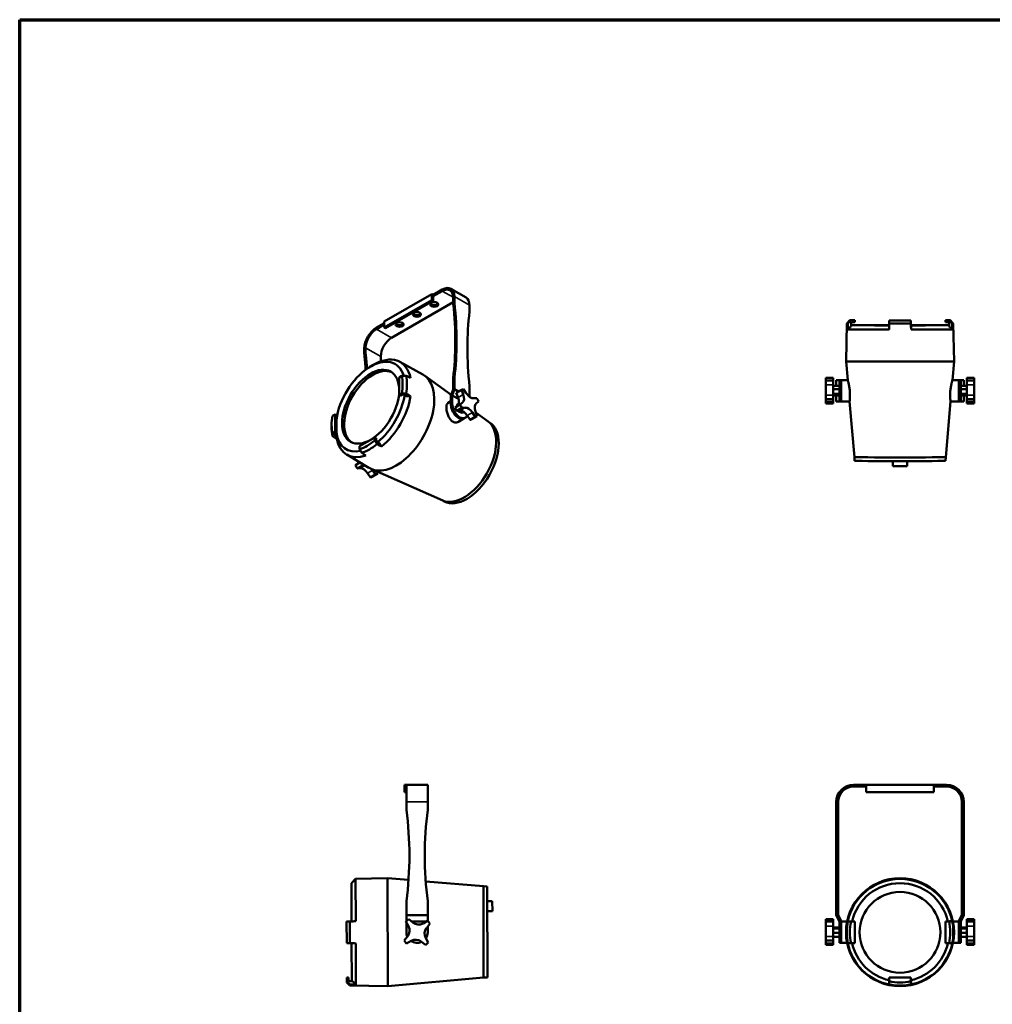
# Model space of a CAD drawing. Header units: millimetres. Extents: x 20 to 2980, y 20 to 2980.
# Tile 4 of 5: x 20 to 1608, y 1373 to 2980. Entities that reach past the tile are written whole.
import ezdxf

# ---------------------------------------------------------------- set-up
doc = ezdxf.new("R2010")
doc.units = ezdxf.units.MM
for name, color, linetype, lineweight in [('Border (ISO)', 7, 'Continuous', 70), ('Visible (ISO)', 7, 'Continuous', 50), ('Visible Narrow (ISO)', 7, 'Continuous', 35)]:
    doc.layers.add(name, color=color, linetype=linetype, lineweight=lineweight)

# ---------------------------------------------------------------- blocks, each defined once
blk = doc.blocks.new('Borders Chauvet')
at = {"layer": 'Border (ISO)'}
for p, q in [((20, 2980), (2980, 2980)), ((20, 20), (20, 2980))]:
    blk.add_line(p, q, dxfattribs=at)

msp = doc.modelspace()

# ---------------------------------------------------------------- linework, layer by layer
at = {"layer": 'Visible (ISO)'}
for p, q in [((709.8, 2539.5), (694.9, 2530.9)), ((723.8, 2540.9), (748.5, 2526.6)), ((615, 2487.2), (692.8, 2532.1)), ((694.9, 2530.9), (692.8, 2532.1)), ((692.8, 2532.1), (692.8, 2522.3)), ((709.8, 2537), (694.9, 2528.5)), ((694.9, 2530.9), (694.9, 2528.5)), ((694.9, 2528.5), (694.9, 2521.1)), ((727.5, 2517.6), (727.5, 2526.8)), ((729.6, 2518.8), (729.6, 2528)), ((692.8, 2522.3), (615, 2477.4)), ((617.2, 2476.2), (694.9, 2521.1)), ((727.5, 2518.7), (627.1, 2460.7)), ((694.9, 2521.1), (692.8, 2522.3)), ((754.3, 2504.5), (754.3, 2513.8)), ((615, 2484.8), (602.3, 2477.4)), ((615, 2482.3), (602.3, 2475)), ((615, 2487.2), (615, 2477.4)), ((615, 2477.4), (617.2, 2476.2)), ((1369.9, 2484.3), (1368.9, 2422.3)), ((1375, 2489.3), (1369.9, 2484.3)), ((1382.9, 2489.3), (1376.9, 2489.3)), ((1376.9, 2489.2), (1382.9, 2489.2)), ((1376.9, 2485.2), (1377.9, 2486.2)), ((1376.9, 2479.4), (1376.9, 2485.2)), ((1377.9, 2486.2), (1382.9, 2486.2)), ((1382.9, 2489.2), (1382.9, 2489.3)), ((1382.9, 2486.2), (1382.9, 2489.2)), ((1439.3, 2485), (1439.1, 2479.2)), ((1439.3, 2486), (1439.4, 2489)), ((1439.3, 2486), (1439.3, 2486)), ((1439.3, 2486), (1439.3, 2485)), ((1439.4, 2489), (1439.4, 2489)), ((1474.4, 2489), (1439.4, 2489)), ((1474.4, 2489), (1474.4, 2489)), ((1474.5, 2486), (1474.4, 2489)), ((1474.5, 2486), (1474.5, 2486)), ((1474.6, 2485), (1474.5, 2486)), ((1474.8, 2479.2), (1474.6, 2485)), ((1537, 2489.3), (1530.9, 2489.3)), ((1530.9, 2489.3), (1530.9, 2489.2)), ((1530.9, 2486.2), (1530.9, 2489.2)), ((1530.9, 2489.2), (1537, 2489.2)), ((1530.9, 2486.2), (1535.9, 2486.2)), ((1535.9, 2486.2), (1536.9, 2485.2)), ((1536.9, 2485.2), (1536.9, 2479.4)), ((1538.9, 2489.3), (1543.9, 2484.3)), ((1543.9, 2484.3), (1545, 2422.3)), ((582.5, 2443.1), (582.5, 2433.9)), ((584.6, 2435.1), (584.6, 2444.4)), ((609.4, 2422.4), (609.4, 2430.1)), ((591.2, 2413.1), (596, 2416)), ((640.5, 2421.5), (677.8, 2401.1)), ((1371.5, 2391.8), (1368.9, 2422.3)), ((1542.4, 2391.8), (1545, 2422.3)), ((643.7, 2398.6), (639.4, 2396.1)), ((639.4, 2396.1), (639.5, 2367.5)), ((724.4, 2367.6), (681, 2399.1)), ((729.6, 2395.8), (727.5, 2394.5)), ((729.6, 2377), (729.6, 2395.8)), ((1336, 2395.2), (1336, 2391.3)), ((1347.9, 2395.2), (1336, 2395.2)), ((1347.9, 2391.3), (1347.9, 2395.2)), ((1577.9, 2395.2), (1565.9, 2395.2)), ((1565.9, 2395.2), (1565.9, 2391.3)), ((1577.9, 2391.3), (1577.9, 2395.2)), ((727.5, 2376.3), (727.5, 2394.5)), ((754.3, 2364.3), (754.3, 2381.5)), ((1336, 2383.9), (1336, 2391.3)), ((1336, 2391.3), (1347.9, 2391.3)), ((1336, 2367.2), (1336, 2383.9)), ((1347.9, 2391.3), (1347.9, 2383.9)), ((1347.9, 2383.9), (1347.9, 2367.2)), ((1347.9, 2382.2), (1357.9, 2382.2)), ((1352.9, 2391.8), (1357.9, 2391.8)), ((1352.9, 2382.2), (1352.9, 2391.8)), ((1357.9, 2356.8), (1357.9, 2391.8)), ((1357.9, 2391.8), (1360.9, 2391.8)), ((1360.9, 2391.8), (1360.9, 2356.8)), ((1360.9, 2391.8), (1360.9, 2356.8)), ((1371.5, 2391.8), (1360.9, 2391.8)), ((1552.9, 2391.8), (1542.4, 2391.8)), ((1552.9, 2356.8), (1552.9, 2391.8)), ((1552.9, 2391.8), (1555.9, 2391.8)), ((1552.9, 2356.8), (1552.9, 2391.8)), ((1555.9, 2391.8), (1560.9, 2391.8)), ((1555.9, 2391.8), (1555.9, 2356.8)), ((1565.9, 2382.2), (1555.9, 2382.2)), ((1560.9, 2391.8), (1560.9, 2382.2)), ((1565.9, 2391.3), (1577.9, 2391.3)), ((1565.9, 2383.9), (1565.9, 2391.3)), ((1565.9, 2367.2), (1565.9, 2383.9)), ((1577.9, 2391.3), (1577.9, 2383.9)), ((1577.9, 2383.9), (1577.9, 2367.2)), ((639.5, 2367.5), (643.7, 2369.9)), ((641.6, 2366.2), (639.5, 2367.5)), ((641.6, 2366.2), (645.1, 2368.2)), ((645.1, 2368.2), (646.6, 2368.2)), ((646.6, 2368.2), (650.6, 2365.7)), ((727.5, 2376.3), (723.9, 2366.1)), ((723.9, 2351.3), (723.9, 2366.1)), ((726.1, 2366.8), (729.6, 2377)), ((726.1, 2352.5), (726.1, 2366.8)), ((736.2, 2361), (726.1, 2366.8)), ((729.6, 2377), (736.4, 2373.1)), ((732.6, 2370.8), (741, 2375.7)), ((735.5, 2363.1), (732.6, 2370.8)), ((741.5, 2376), (733, 2371.1)), ((741, 2375.7), (743.9, 2368)), ((749, 2370), (744.4, 2377)), ((1336, 2360.7), (1336, 2367.2)), ((1347.9, 2377), (1357.9, 2377)), ((1347.9, 2369.1), (1357.9, 2369.1)), ((1347.9, 2367.2), (1347.9, 2360.7)), ((1347.9, 2366.4), (1357.9, 2366.4)), ((1352.9, 2356.8), (1352.9, 2366.4)), ((1565.9, 2377), (1555.9, 2377)), ((1565.9, 2369.1), (1555.9, 2369.1)), ((1565.9, 2366.4), (1555.9, 2366.4)), ((1560.9, 2366.4), (1560.9, 2356.8)), ((1565.9, 2360.7), (1565.9, 2367.2)), ((1577.9, 2367.2), (1577.9, 2360.7)), ((723.9, 2357.2), (719.1, 2354.4)), ((739.1, 2351.8), (730.7, 2346.9)), ((730.7, 2346.9), (734.4, 2350.1)), ((733.6, 2349.4), (734.8, 2352.5)), ((736.4, 2353.4), (734.8, 2352.5)), ((742.9, 2355), (739.1, 2351.8)), ((741.9, 2346.4), (747.1, 2346.7)), ((766, 2362.3), (760.8, 2362)), ((765.1, 2353.7), (768.8, 2356.9)), ((1336, 2360.7), (1336, 2356)), ((1347.9, 2360.7), (1336, 2360.7)), ((1336, 2353.3), (1336, 2356)), ((1336, 2356), (1347.9, 2356)), ((1347.9, 2353.3), (1336, 2353.3)), ((1347.9, 2356), (1347.9, 2360.7)), ((1347.9, 2356), (1347.9, 2353.3)), ((1357.9, 2356.8), (1352.9, 2356.8)), ((1360.9, 2356.8), (1357.9, 2356.8)), ((1374.6, 2356.8), (1360.9, 2356.8)), ((1382.5, 2265.8), (1374.6, 2356.8)), ((1531.4, 2265.8), (1539.3, 2356.8)), ((1552.9, 2356.8), (1539.3, 2356.8)), ((1555.9, 2356.8), (1552.9, 2356.8)), ((1560.9, 2356.8), (1555.9, 2356.8)), ((1577.9, 2360.7), (1565.9, 2360.7)), ((1565.9, 2360.7), (1565.9, 2356)), ((1565.9, 2356), (1577.9, 2356)), ((1565.9, 2353.3), (1565.9, 2356)), ((1577.9, 2353.3), (1565.9, 2353.3)), ((1577.9, 2356), (1577.9, 2360.7)), ((1577.9, 2356), (1577.9, 2353.3)), ((534.8, 2335.7), (530.5, 2333.2)), ((534.8, 2307.1), (534.8, 2335.7)), ((536.9, 2334.6), (534.8, 2335.7)), ((536.9, 2305.8), (536.9, 2334.6)), ((733.5, 2341.5), (741.9, 2346.4)), ((738.7, 2341.8), (733.5, 2341.5)), ((736.5, 2340.3), (735.8, 2341.6)), ((739, 2341.8), (736.5, 2340.3)), ((742.1, 2338.3), (736.5, 2340.3)), ((744.7, 2339.8), (742.1, 2338.3)), ((755.1, 2326.8), (750.5, 2333.8)), ((763.6, 2331.6), (755.1, 2326.8)), ((766.5, 2332.7), (758, 2327.8)), ((759, 2338.7), (763.6, 2331.6)), ((766.9, 2332.9), (764, 2340.6)), ((784.4, 2324.1), (764.9, 2338.2)), ((529.2, 2319.6), (529.1, 2315.6)), ((536.9, 2329.8), (537.2, 2329.7)), ((745.1, 2329), (735.1, 2323.2)), ((747.2, 2330.2), (745.1, 2329)), ((787, 2322.5), (783.6, 2324.6)), ((530.6, 2304.6), (534.8, 2307.1)), ((533.4, 2303.7), (536.9, 2305.8)), ((533.4, 2302.9), (533.4, 2303.7)), ((537.5, 2300.4), (533.4, 2302.9)), ((536.9, 2305.8), (534.8, 2307.1)), ((599.7, 2298.2), (574.9, 2283.9)), ((574.9, 2283.9), (574.9, 2279)), ((599.7, 2293.3), (599.7, 2298.2)), ((601.8, 2297.1), (599.7, 2298.2)), ((601.9, 2293), (601.8, 2297.1)), ((602.6, 2291.8), (601.9, 2293)), ((606.8, 2289.5), (602.6, 2291.8)), ((553.7, 2270.3), (590.1, 2248.3)), ((575.4, 2257.2), (568.1, 2253)), ((568.1, 2253), (571.8, 2256.2)), ((570.8, 2247.6), (579.3, 2252.5)), ((579.3, 2252.5), (582.9, 2252.7)), ((1382.6, 2259.8), (1382.5, 2265.8)), ((1445.4, 2259.5), (1445.4, 2251.4)), ((1445.4, 2251.4), (1468.4, 2251.4)), ((1468.4, 2259.5), (1468.4, 2251.4)), ((1531.3, 2259.8), (1531.4, 2265.8)), ((576, 2247.9), (570.8, 2247.6)), ((592.5, 2232.9), (587.9, 2239.9)), ((601, 2237.8), (592.5, 2232.9)), ((710.4, 2195.1), (593.5, 2246.6)), ((595.4, 2233.9), (603.9, 2238.8)), ((596.3, 2244.8), (601, 2237.8)), ((604.3, 2239.1), (603, 2242.4)), ((713.1, 2193.6), (709.6, 2195.5)), ((651.1, 1731.1), (648.1, 1731.1)), ((648.1, 1731.1), (648.1, 1719.1)), ((651.1, 1731.1), (686.1, 1731.1)), ((651.1, 1731.1), (651.1, 1703.1)), ((686.1, 1703.1), (686.1, 1731.1)), ((1401.9, 1731.1), (1380.9, 1731.1)), ((1401.9, 1728.1), (1380.9, 1728.1)), ((1401.9, 1731.1), (1401.9, 1719.1)), ((1401.9, 1731.1), (1511.9, 1731.1)), ((1511.9, 1731.1), (1511.9, 1719.1)), ((1532.9, 1731.1), (1511.9, 1731.1)), ((1532.9, 1728.1), (1511.9, 1728.1)), ((651.1, 1719.1), (648.1, 1719.1)), ((1511.9, 1719.1), (1401.9, 1719.1)), ((651.1, 1691.8), (651.1, 1703.1)), ((686.1, 1691.8), (686.1, 1703.1)), ((1352.9, 1703.1), (1352.9, 1691.8)), ((1352.9, 1690.5), (1352.9, 1691.8)), ((1352.9, 1690.5), (1352.9, 1541.1)), ((1355.9, 1691.8), (1355.9, 1703.1)), ((1355.9, 1691.8), (1355.9, 1690.5)), ((1355.9, 1690.5), (1355.9, 1541.1)), ((1557.9, 1691.8), (1557.9, 1703.1)), ((1557.9, 1690.5), (1557.9, 1691.8)), ((1557.9, 1690.5), (1557.9, 1541.1)), ((1560.9, 1691.8), (1560.9, 1703.1)), ((1560.9, 1691.8), (1560.9, 1690.5)), ((1560.9, 1690.5), (1560.9, 1541.1)), ((561.4, 1570.4), (568.2, 1577.5)), ((568.2, 1577.5), (620.4, 1578.6)), ((568.2, 1577.5), (568.5, 1508.4)), ((620.9, 1402.4), (620.4, 1578.6)), ((654.7, 1575.7), (620.4, 1578.6)), ((561.6, 1508.1), (561.4, 1570.4)), ((776.8, 1565.4), (682.7, 1573.3)), ((777.3, 1416.5), (776.8, 1565.4)), ((782.9, 1565.3), (776.8, 1565.4)), ((783.3, 1416.7), (782.9, 1565.3)), ((651.1, 1518.1), (651.1, 1541.1)), ((686.1, 1518.1), (686.1, 1541.1)), ((791.4, 1541), (783, 1541)), ((791.5, 1525), (791.4, 1541)), ((1352.9, 1541.1), (1352.9, 1518.1)), ((1355.9, 1541.1), (1352.9, 1541.1)), ((1355.9, 1518.8), (1355.9, 1541.1)), ((1557.9, 1518.8), (1557.9, 1541.1)), ((1560.9, 1541.1), (1557.9, 1541.1)), ((1560.9, 1518.1), (1560.9, 1541.1)), ((651.1, 1508.5), (651.1, 1518.1)), ((651.1, 1518.1), (686.1, 1518.1)), ((661.6, 1506.3), (655, 1511.6)), ((686.1, 1518.1), (686.1, 1508.5)), ((783, 1525), (791.5, 1525)), ((1336, 1511.6), (1336, 1507.7)), ((1347.9, 1511.6), (1336, 1511.6)), ((1347.9, 1507.7), (1347.9, 1511.6)), ((1352.9, 1518.1), (1357.9, 1508.1)), ((1355.9, 1518.8), (1360.9, 1508.8)), ((1557.9, 1518.8), (1552.9, 1508.8)), ((1555.9, 1508.1), (1560.9, 1518.1)), ((1565.9, 1511.6), (1577.9, 1511.6)), ((1565.9, 1511.6), (1565.9, 1507.7)), ((1577.9, 1507.7), (1577.9, 1511.6)), ((553.7, 1472.7), (553.6, 1507.8)), ((558.7, 1472.6), (558.6, 1508)), ((650.3, 1507.7), (654.4, 1500.3)), ((651.1, 1490.6), (651.1, 1506.2)), ((684.2, 1508.1), (659.3, 1508.1)), ((685.7, 1508.9), (678.3, 1504.8)), ((684.3, 1497.7), (689.6, 1504.2)), ((686.1, 1490.6), (686.1, 1499.9)), ((1336, 1500.3), (1336, 1507.7)), ((1347.9, 1507.7), (1336, 1507.7)), ((1336, 1483.6), (1336, 1500.3)), ((1347.9, 1507.7), (1347.9, 1500.3)), ((1347.9, 1500.3), (1347.9, 1483.6)), ((1347.9, 1498.1), (1357.9, 1498.1)), ((1347.9, 1496.7), (1357.9, 1496.7)), ((1357.9, 1490.6), (1357.9, 1508.1)), ((1360.9, 1490.6), (1360.9, 1508.8)), ((1370.6, 1508.1), (1360.9, 1508.1)), ((1376.9, 1507.9), (1376.9, 1508.1)), ((1377.9, 1507.9), (1376.9, 1507.9)), ((1382.9, 1507.8), (1376.9, 1507.8)), ((1382.9, 1507.9), (1377.9, 1507.9)), ((1382.9, 1507.9), (1382.9, 1507.8)), ((1382.9, 1472.8), (1382.9, 1507.8)), ((1535.9, 1507.9), (1530.9, 1507.9)), ((1530.9, 1507.9), (1530.9, 1507.8)), ((1537, 1507.8), (1530.9, 1507.8)), ((1530.9, 1507.8), (1530.9, 1472.7)), ((1536.9, 1507.9), (1535.9, 1507.9)), ((1536.9, 1508.2), (1536.9, 1507.9)), ((1552.9, 1508.1), (1543.2, 1508.1)), ((1552.9, 1490.6), (1552.9, 1508.8)), ((1555.9, 1490.6), (1555.9, 1508.1)), ((1565.9, 1498.1), (1555.9, 1498.1)), ((1565.9, 1496.7), (1555.9, 1496.7)), ((1565.9, 1507.7), (1577.9, 1507.7)), ((1565.9, 1500.3), (1565.9, 1507.7)), ((1565.9, 1483.6), (1565.9, 1500.3)), ((1577.9, 1507.7), (1577.9, 1500.3)), ((1577.9, 1500.3), (1577.9, 1483.6)), ((653, 1483.6), (647.6, 1477)), ((686.9, 1473.6), (682.8, 1481)), ((1336, 1477), (1336, 1483.6)), ((1347.9, 1489.2), (1357.9, 1489.2)), ((1347.9, 1483.6), (1347.9, 1477)), ((1347.9, 1483.1), (1357.9, 1483.1)), ((1357.9, 1473.1), (1357.9, 1490.6)), ((1360.9, 1490.6), (1360.9, 1473.1)), ((1360.9, 1490.6), (1360.9, 1473.1)), ((1552.9, 1473.1), (1552.9, 1490.6)), ((1552.9, 1473.1), (1552.9, 1490.6)), ((1555.9, 1490.6), (1555.9, 1473.1)), ((1565.9, 1489.2), (1555.9, 1489.2)), ((1565.9, 1483.1), (1555.9, 1483.1)), ((1565.9, 1477), (1565.9, 1483.6)), ((1577.9, 1483.6), (1577.9, 1477)), ((561.9, 1410.3), (561.7, 1472.5)), ((568.6, 1472.3), (568.8, 1405)), ((651.6, 1472.3), (659, 1476.4)), ((675.7, 1475), (682.2, 1469.6)), ((1336, 1477), (1336, 1472.3)), ((1347.9, 1477), (1336, 1477)), ((1336, 1469.6), (1336, 1472.3)), ((1336, 1472.3), (1347.9, 1472.3)), ((1347.9, 1469.6), (1336, 1469.6)), ((1347.9, 1472.3), (1347.9, 1477)), ((1347.9, 1472.3), (1347.9, 1469.6)), ((1357.9, 1473.1), (1360.9, 1473.1)), ((1370.6, 1473.1), (1360.9, 1473.1)), ((1376.9, 1472.8), (1382.9, 1472.8)), ((1376.9, 1472.6), (1377.9, 1472.7)), ((1376.9, 1472.5), (1376.9, 1472.6)), ((1377.9, 1472.7), (1382.9, 1472.7)), ((1382.9, 1472.7), (1382.9, 1472.8)), ((1530.9, 1472.6), (1530.9, 1472.7)), ((1530.9, 1472.7), (1537, 1472.7)), ((1530.9, 1472.6), (1535.9, 1472.6)), ((1535.9, 1472.6), (1536.9, 1472.6)), ((1536.9, 1472.6), (1536.9, 1472.4)), ((1552.9, 1473.1), (1543.3, 1473.1)), ((1555.9, 1473.1), (1552.9, 1473.1)), ((1577.9, 1477), (1565.9, 1477)), ((1565.9, 1477), (1565.9, 1472.3)), ((1565.9, 1472.3), (1577.9, 1472.3)), ((1565.9, 1469.6), (1565.9, 1472.3)), ((1577.9, 1469.6), (1565.9, 1469.6)), ((1577.9, 1472.3), (1577.9, 1477)), ((1577.9, 1472.3), (1577.9, 1469.6)), ((553.9, 1410.2), (553.8, 1416.3)), ((556.8, 1416.3), (553.8, 1416.3)), ((556.9, 1411.3), (556.8, 1416.3)), ((777.3, 1416.5), (620.9, 1402.4)), ((783.3, 1416.7), (777.3, 1416.5)), ((1439.3, 1416.3), (1439.4, 1416.3)), ((1439.3, 1416.3), (1439.3, 1411.3)), ((1474.5, 1416.3), (1439.3, 1416.3)), ((1439.4, 1416.3), (1439.4, 1410.2)), ((1474.4, 1416.3), (1439.4, 1416.3)), ((1474.4, 1410.2), (1474.4, 1416.3)), ((1474.5, 1416.3), (1474.4, 1416.3)), ((1474.5, 1411.3), (1474.5, 1416.3)), ((553.9, 1410.2), (553.9, 1408.3)), ((553.9, 1408.3), (558.9, 1403.3)), ((557.9, 1410.3), (556.9, 1411.3)), ((563.6, 1410.3), (557.9, 1410.3)), ((558.9, 1405.1), (558.9, 1403.3)), ((558.9, 1403.3), (620.9, 1402.4)), ((1439.3, 1410.3), (1439.1, 1410.3)), ((1439.3, 1411.3), (1439.3, 1410.3)), ((1474.6, 1410.3), (1474.5, 1411.3)), ((1474.8, 1410.3), (1474.6, 1410.3))]:
    msp.add_line(p, q, dxfattribs=at)
for centre, radius, start, end in [((1380.9, 1703.1), 28, 90, 180), ((1380.9, 1703.1), 25, 90, 180), ((1532.9, 1703.1), 28, 0, 90), ((1532.9, 1703.1), 25, 0, 90), ((661.1, 1691.8), 10, 180, 187.5614), ((91.1, 1616.1), 565, 352.3719, 7.5614), ((1246.1, 1616.1), 565, 172.4386, 187.6281), ((676.1, 1691.8), 10, 352.4386, 0), ((668.6, 1490.6), 25, 122.9791, 137.0209), ((641.3, 1493), 15, 320.9836, 29.0164), ((671, 1517.9), 15, 230.9836, 299.0164), ((695.9, 1488.2), 15, 140.9836, 209.0164), ((668.6, 1490.6), 25, 32.9791, 47.0209), ((668.6, 1490.6), 17.5, 180, 204.7802), ((668.6, 1490.6), 17.5, 325.2198, 0), ((668.6, 1490.6), 25, 212.9791, 227.0209), ((668.6, 1490.6), 17.5, 235.2198, 294.7802), ((666.2, 1463.3), 15, 50.9836, 119.0164), ((668.6, 1490.6), 25, 302.9791, 317.0209)]:
    msp.add_arc(centre, radius, start, end, dxfattribs=at)
for centre, major_axis, ratio, start_param, end_param in [((709.8, 2516.6), (14, 24.2), 0.57735, 5.497787, 7.068583), ((709.8, 2516.6), (12.5, 21.7), 0.57735, 5.497787, 7.068583), ((734.5, 2502.3), (14, 24.2), 0.57735, 5.497787, 6.283185), ((696.7, 2517.6), (6.5, 0), 0.57735, 3.47404, 5.950738), ((734.5, 2513.5), (5, -8.66), 0.57735, 3.926991, 4.058963), ((331.5, 2684.4), (282.5, -489.3), 0.57735, 0.652262, 0.91737), ((736.7, 2514.7), (-5, 8.66), 0.57735, 0.785398, 0.91737), ((333.6, 2685.6), (282.5, -489.3), 0.57735, 0.652262, 0.91737), ((668.4, 2501.3), (6.5, 0), 0.57735, 3.47404, 5.950738), ((1150.3, 2214.1), (-282.5, 489.3), 0.57735, 0.653426, 0.918534), ((747.3, 2508.6), (5, -8.66), 0.57735, 0.653426, 0.785398), ((602.3, 2454.6), (-14, -24.2), 0.57735, 3.926991, 5.497787), ((640.1, 2485), (6.5, 0), 0.57735, 3.47404, 5.950738), ((1456.9, 2484.3), (-87, 0), 0.003108, 6.280023, 6.487753), ((1456.9, 2489.3), (-81.9, 0), 0.003108, 6.067897, 6.498473), ((1456.9, 2481.3), (-80.2, 0), 0.003108, 4.935837, 6.220647), ((1456.9, 2481.3), (-80.2, 0), 0.003108, 0.062538, 1.347131), ((1456.9, 2481.3), (-66, 0), 0.003108, 4.984898, 7.581256), ((1456.9, 2484.3), (87, 0), 0.003108, 4.507821, 4.916957), ((1456.9, 2489.3), (81.9, 0), 0.003108, 4.497101, 4.927677), ((1456.9, 2481.3), (66, 0), 0.003108, 4.985115, 7.581473), ((1456.9, 2481.3), (80.2, 0), 0.003108, 0.062538, 1.347348), ((1456.9, 2481.3), (80.2, 0), 0.003108, 4.936054, 6.220647), ((1456.9, 2489.3), (81.9, 0), 0.003108, 6.067634, 6.498737), ((1456.9, 2484.3), (87, 0), 0.003108, 6.078326, 6.286348), ((602.3, 2454.6), (12.5, 21.7), 0.57735, 0.785398, 2.356194), ((627.1, 2440.3), (12.5, 21.7), 0.57735, 0.785398, 2.356194), ((1456.9, 2474.4), (-87.2, 0), 0.003108, 0.208208, 1.362588), ((1456.9, 2474.4), (87.2, 0), 0.003108, 4.920597, 6.074686), ((592.8, 2348.3), (39.9, 69.5), 0.579142, 5.790828, 8.466595), ((589.6, 2429.8), (5, -8.66), 0.57735, 3.926991, 4.058963), ((186.5, 2600.7), (282.5, -489.3), 0.57735, 0.867583, 0.91737), ((591.7, 2431), (-5, 8.66), 0.57735, 0.785398, 0.91737), ((188.7, 2601.9), (282.5, -489.3), 0.57735, 0.868178, 0.91737), ((597.7, 2345.5), (43.4, 75.6), 0.579142, 5.704728, 7.091196), ((596.3, 2346.3), (-32.8, -57.2), 0.579142, 3.194938, 6.22984), ((1456.9, 2422.3), (88.1, 0), 0.003108, 3.141538, 6.28324), ((634.5, 2324.4), (43.8, 76.4), 0.579142, 3.129192, 6.295586), ((587.1, 2351.6), (-40.8, -71.1), 0.579142, 2.139084, 2.570188), ((590.6, 2349.6), (-43.3, -75.5), 0.579142, 2.149777, 2.559495), ((592.8, 2348.3), (-39.9, -69.5), 0.579142, 0.987604, 2.15055), ((597.7, 2345.5), (43.4, 75.6), 0.579142, 4.133641, 5.287729), ((745.5, 2349.4), (-12.5, 21.7), 0.57735, 0, 0.035271), ((726.2, 2362.5), (7.5, -13), 0.57735, 0.104433, 1.291831), ((754, 2354.3), (-12.5, 21.7), 0.57735, 6.073381, 6.318457), ((734.7, 2367.4), (7.5, -13), 0.57735, 0.104433, 1.291831), ((755.7, 2375.7), (7.5, -13), 0.57735, 4.816822, 6.00422), ((736.3, 2344.1), (8.7, -15.2), 0.57735, 3.926991, 6.283185), ((736.3, 2344.1), (8.7, -15.2), 0.57735, 3.926991, 6.283185), ((738.4, 2345.4), (8.7, -15.2), 0.57735, 3.926991, 6.757696), ((745.5, 2349.4), (-12.5, 21.7), 0.57735, 1.360992, 1.606068), ((754, 2354.3), (12.5, -21.7), 0.57735, 4.502585, 4.74766), ((752.3, 2333), (-7.5, 13), 0.57735, 4.816822, 6.00422), ((773.3, 2341.2), (-7.5, 13), 0.57735, 0.104433, 1.291831), ((754, 2354.3), (-12.5, 21.7), 0.57735, 4.502585, 4.74766), ((587.1, 2351.6), (40.8, 71.1), 0.579142, 2.139348, 2.569924), ((743.8, 2328.1), (-7.5, 13), 0.57735, 4.816822, 6.00422), ((754, 2354.3), (12.5, -21.7), 0.57735, 6.073381, 6.318457), ((590.6, 2349.6), (43.3, 75.5), 0.579142, 2.333582, 2.559204), ((745.1, 2260.9), (37.1, 64.6), 0.579142, 3.203478, 6.2213), ((749.4, 2258.5), (37, 64.5), 0.579142, 3.159699, 6.265079), ((745.5, 2349.4), (12.5, -21.7), 0.57735, 6.073381, 6.283185), ((592.8, 2348.3), (-39.9, -69.5), 0.579142, 5.654527, 6.77234), ((597.7, 2345.5), (-43.4, -75.6), 0.579142, 5.704437, 6.858816), ((587.1, 2351.6), (40.8, 71.1), 0.579142, 3.710144, 4.14072), ((590.6, 2349.6), (43.3, 75.5), 0.579142, 3.720864, 4.13), ((582.9, 2255.5), (-12.5, 21.7), 0.57735, 1.360992, 1.606068), ((563.6, 2268.6), (7.5, -13), 0.57735, 0.104433, 0.40226), ((591.4, 2260.4), (12.5, -21.7), 0.57735, 4.586731, 4.74766), ((1456.9, 2265.8), (74.5, 0), 0.003108, 3.141863, 6.282915), ((1456.9, 2259.8), (74.3, 0), 0.003108, 3.141672, 6.283106), ((581.2, 2234.2), (-7.5, 13), 0.57735, 4.816822, 6.00422), ((589.7, 2239.1), (7.5, -13), 0.57735, 1.675229, 1.739118), ((591.4, 2260.4), (12.5, -21.7), 0.57735, 6.073381, 6.318457), ((582.9, 2255.5), (12.5, -21.7), 0.57735, 6.073381, 6.283185), ((1456.9, 1490.3), (87.2, 0), 0.999995, 0.2085, 2.933384), ((1456.9, 1490.3), (-80.2, 0), 0.999995, 3.363082, 6.061949), ((1456.9, 1490.3), (-87, 0), 0.999995, 6.078617, 6.487753), ((1456.9, 1490.3), (-81.9, 0), 0.999995, 6.067897, 6.498473), ((1456.9, 1490.3), (81.9, 0), 0.999995, 6.067634, 6.498737), ((1456.9, 1490.3), (87, 0), 0.999995, 6.078326, 6.488044), ((1456.9, 1490.3), (66, 0), 0.999995, 3.141828, 6.283185), ((1456.9, 1490.3), (-87.2, 0), 0.999995, 0.208208, 1.362588), ((1456.9, 1490.3), (-80.2, 0), 0.999995, 0.221633, 1.349362), ((1456.9, 1490.3), (80.2, 0), 0.999995, 4.933823, 6.061299), ((1456.9, 1490.3), (87.2, 0), 0.999995, 4.920597, 6.074686), ((1456.9, 1490.3), (87, 0), 0.999995, 4.507821, 4.916957), ((1456.9, 1490.3), (81.9, 0), 0.999995, 4.497101, 4.927677)]:
    msp.add_ellipse(centre, major_axis=major_axis, ratio=ratio, start_param=start_param, end_param=end_param, dxfattribs=at)
for centre, major_axis, ratio in [((696.7, 2515.2), (-6.5, 0), 0.57735), ((668.4, 2498.9), (-6.5, 0), 0.57735), ((640.1, 2482.5), (-6.5, 0), 0.57735), ((592.8, 2348.3), (-32.8, -57.2), 0.579142), ((1456.9, 1490.5), (88.1, 0), 0.999995), ((1456.9, 1490.3), (66, 0), 0.999995)]:
    msp.add_ellipse(centre, major_axis=major_axis, ratio=ratio, dxfattribs=at)
for points in [[(1371.7, 2484.2), (1371.7, 2480.9), (1371.7, 2477.6), (1371.6, 2474.3)], [(1376.9, 2489.2), (1376.3, 2488.7), (1375.2, 2487.6), (1373.5, 2485.9), (1372.3, 2484.8), (1371.7, 2484.2)], [(1438.9, 2474.1), (1439, 2477.4), (1439.1, 2480.7), (1439.3, 2484)], [(1439.3, 2484), (1439.3, 2484.6), (1439.3, 2485.7), (1439.4, 2487.4), (1439.4, 2488.5), (1439.4, 2489)], [(1474.4, 2489), (1474.5, 2488.5), (1474.5, 2487.4), (1474.6, 2485.7), (1474.6, 2484.6), (1474.6, 2484)], [(1474.6, 2484), (1474.7, 2480.7), (1474.8, 2477.4), (1475, 2474.1)], [(1542.1, 2484.2), (1541.5, 2484.8), (1540.4, 2485.9), (1538.7, 2487.6), (1537.5, 2488.7), (1537, 2489.2)], [(1542.2, 2474.3), (1542.2, 2477.6), (1542.2, 2480.9), (1542.1, 2484.2)], [(643.7, 2398.6), (644.4, 2398.6), (646, 2398.7), (648.4, 2398.7), (650, 2398.8), (650.8, 2398.8)], [(650.8, 2398.8), (653.2, 2397.6), (655.6, 2396.4), (657.9, 2395.1)], [(650.9, 2369.9), (650.1, 2369.9), (648.5, 2369.9), (646.1, 2369.9), (644.5, 2369.9), (643.7, 2369.9)], [(658, 2365.6), (655.6, 2367), (653.3, 2368.5), (650.9, 2369.9)], [(530.6, 2304.6), (530.6, 2304.1), (530.5, 2303.2), (530.5, 2301.8), (530.5, 2300.8), (530.4, 2300.3)], [(530.4, 2300.3), (532.8, 2298.9), (535.1, 2297.4), (537.4, 2296)], [(599.7, 2293.3), (600.1, 2292.6), (600.9, 2291.3), (602.1, 2289.2), (602.9, 2287.8), (603.3, 2287.1)], [(603.3, 2287.1), (605.7, 2285.8), (608.2, 2284.5), (610.6, 2283.2)], [(578.3, 2272.7), (578, 2273.4), (577.2, 2274.8), (576, 2276.9), (575.3, 2278.3), (574.9, 2279)], [(585.1, 2268.4), (582.8, 2269.9), (580.6, 2271.3), (578.3, 2272.7)], [(553.6, 1507.8), (554.1, 1507.8), (555.2, 1507.8), (556.9, 1507.9), (558, 1508), (558.6, 1508)], [(558.6, 1508), (561.9, 1508.1), (565.2, 1508.2), (568.5, 1508.4)], [(1371.6, 1508.3), (1371.7, 1508.2), (1371.7, 1508.1), (1371.7, 1508)], [(1371.7, 1508), (1372.3, 1507.9), (1373.5, 1507.9), (1375.2, 1507.8), (1376.3, 1507.8), (1376.9, 1507.8)], [(1537, 1507.8), (1537.5, 1507.8), (1538.7, 1507.8), (1540.4, 1507.9), (1541.5, 1508), (1542.1, 1508)], [(1542.1, 1508), (1542.2, 1508.1), (1542.2, 1508.2), (1542.2, 1508.4)], [(558.7, 1472.6), (558.1, 1472.6), (557, 1472.6), (555.3, 1472.7), (554.2, 1472.7), (553.7, 1472.7)], [(568.6, 1472.3), (565.3, 1472.4), (562, 1472.5), (558.7, 1472.6)], [(1371.7, 1472.6), (1371.7, 1472.5), (1371.7, 1472.4), (1371.6, 1472.3)], [(1376.9, 1472.8), (1376.3, 1472.7), (1375.2, 1472.7), (1373.5, 1472.7), (1372.3, 1472.6), (1371.7, 1472.6)], [(1542.1, 1472.6), (1541.5, 1472.6), (1540.4, 1472.6), (1538.7, 1472.7), (1537.5, 1472.7), (1537, 1472.7)], [(1542.2, 1472.3), (1542.2, 1472.4), (1542.2, 1472.5), (1542.1, 1472.6)], [(553.9, 1410.2), (554.4, 1409.7), (555.5, 1408.5), (557.2, 1406.8), (558.3, 1405.7), (558.9, 1405.1)], [(558.9, 1405.1), (562.2, 1405.1), (565.5, 1405), (568.8, 1405)], [(1438.9, 1405), (1439, 1405), (1439.1, 1405.1), (1439.3, 1405.1)], [(1439.3, 1405.1), (1439.3, 1405.7), (1439.3, 1406.8), (1439.4, 1408.5), (1439.4, 1409.7), (1439.4, 1410.2)], [(1474.4, 1410.2), (1474.5, 1409.7), (1474.5, 1408.5), (1474.6, 1406.8), (1474.6, 1405.7), (1474.6, 1405.1)], [(1474.6, 1405.1), (1474.7, 1405.1), (1474.8, 1405), (1475, 1405)]]:
    msp.add_open_spline(points, degree=3, dxfattribs=at)
for points, weights in [([(1376.9, 2479.4), (1374.4, 2477), (1371.6, 2474.3)], [1.00036035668, 1.00067725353, 1]), ([(1438.9, 2474.1), (1439, 2476.8), (1439.1, 2479.2)], [1, 1.00067725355, 1.0003603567]), ([(1474.8, 2479.2), (1474.9, 2476.8), (1475, 2474.1)], [1.0003603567, 1.00067725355, 1]), ([(1542.2, 2474.3), (1539.5, 2477), (1536.9, 2479.4)], [1, 1.00067650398, 1.00036086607]), ([(658, 2365.6), (654.2, 2365.6), (650.6, 2365.7)], [1, 1.00067650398, 1.00036086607]), ([(536.7, 2305.6), (537, 2303.1), (537.5, 2300.4)], [1.00376569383, 1.00457875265, 1.00406564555]), ([(537.5, 2300.4), (537.4, 2298.3), (537.4, 2296)], [1.00036035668, 1.00067725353, 1]), ([(606.8, 2289.5), (608.6, 2286.4), (610.6, 2283.2)], [1.0003603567, 1.00067725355, 1]), ([(1371.6, 1508.3), (1374.4, 1508.2), (1376.9, 1508.1)], [1, 1.00067725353, 1.00036035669]), ([(1536.9, 1508.2), (1539.5, 1508.3), (1542.2, 1508.4)], [1.00036086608, 1.00067650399, 1]), ([(1376.9, 1472.5), (1374.4, 1472.4), (1371.6, 1472.3)], [1.00036035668, 1.00067725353, 1]), ([(1542.2, 1472.3), (1539.5, 1472.3), (1536.9, 1472.4)], [1, 1.00067650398, 1.00036086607]), ([(563.6, 1410.3), (566.1, 1407.7), (568.8, 1405)], [1.0003603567, 1.00067725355, 1]), ([(1438.9, 1405), (1439, 1407.7), (1439.1, 1410.3)], [1, 1.00067725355, 1.0003603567]), ([(1439.1, 1410.3), (1439.2, 1410.3), (1439.3, 1410.3)], [1.00406564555, 1.00408307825, 1.00409898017]), ([(1474.6, 1410.3), (1474.7, 1410.3), (1474.8, 1410.3)], [1.00409898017, 1.00408307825, 1.00406564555]), ([(1474.8, 1410.3), (1474.9, 1407.7), (1475, 1405)], [1.0003603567, 1.00067725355, 1])]:
    msp.add_rational_spline(points, weights, degree=2, dxfattribs=at)
for points, knots in [([(1371.5, 2391.8), (1371.5, 2391.8), (1371.5, 2391.8), (1371.5, 2391.8), (1371.5, 2391.7), (1371.7, 2391.2), (1371.8, 2390.8), (1372, 2389.9), (1372.2, 2389.3), (1372.5, 2388), (1372.7, 2387.3), (1373.1, 2385.7), (1373.3, 2384.8), (1373.7, 2382.9), (1373.9, 2381.8), (1374.2, 2379.6), (1374.4, 2378.5), (1374.7, 2376.2), (1374.8, 2375), (1375, 2372.8), (1375.1, 2371.7), (1375.2, 2369.5), (1375.2, 2368.4), (1375.2, 2366.3), (1375.2, 2365.2), (1375.1, 2363.4), (1375.1, 2362.5), (1375, 2361), (1374.9, 2360.3), (1374.8, 2359), (1374.8, 2358.5), (1374.7, 2357.6), (1374.6, 2357.3), (1374.6, 2356.9), (1374.6, 2356.8), (1374.6, 2356.8)], [2.687078, 2.687078, 2.687078, 2.687078, 2.692514, 2.692514, 3.02844, 3.02844, 3.364367, 3.364367, 3.700294, 3.700294, 4.03622, 4.03622, 4.373422, 4.373422, 4.710624, 4.710624, 5.047826, 5.047826, 5.385028, 5.385028, 5.710638, 5.710638, 6.036248, 6.036248, 6.361857, 6.361857, 6.687467, 6.687467, 7.013837, 7.013837, 7.340208, 7.340208, 7.666578, 7.666578, 7.987513, 7.987513, 7.987513, 7.987513]), ([(1539.3, 2356.8), (1539.3, 2356.8), (1539.3, 2356.9), (1539.3, 2357.3), (1539.2, 2357.6), (1539.1, 2358.5), (1539.1, 2359), (1539, 2360.3), (1538.9, 2361), (1538.8, 2362.5), (1538.8, 2363.4), (1538.7, 2365.2), (1538.7, 2366.3), (1538.7, 2368.4), (1538.7, 2369.5), (1538.8, 2371.7), (1538.9, 2372.8), (1539.1, 2375), (1539.2, 2376.2), (1539.5, 2378.5), (1539.7, 2379.6), (1540, 2381.8), (1540.2, 2382.9), (1540.6, 2384.8), (1540.8, 2385.7), (1541.2, 2387.3), (1541.4, 2388), (1541.7, 2389.3), (1541.9, 2389.9), (1542.1, 2390.8), (1542.2, 2391.2), (1542.3, 2391.7), (1542.4, 2391.8), (1542.4, 2391.8)], [2.613355, 2.613355, 2.613355, 2.613355, 2.93429, 2.93429, 3.260661, 3.260661, 3.587031, 3.587031, 3.913401, 3.913401, 4.239011, 4.239011, 4.564621, 4.564621, 4.890231, 4.890231, 5.215841, 5.215841, 5.553042, 5.553042, 5.890244, 5.890244, 6.227446, 6.227446, 6.564648, 6.564648, 6.900575, 6.900575, 7.236501, 7.236501, 7.572428, 7.572428, 7.906044, 7.906044, 7.906044, 7.906044]), ([(735.1, 2323.2), (734.6, 2322.9), (733.9, 2322.7), (732.6, 2322.4), (731.9, 2322.3), (730.4, 2322.4), (729.6, 2322.6), (728.1, 2323.1), (727.4, 2323.5), (726, 2324.5), (725.2, 2325.1), (723.8, 2326.5), (723.1, 2327.2), (721.8, 2329), (721.2, 2330), (720.1, 2331.9), (719.7, 2333), (718.8, 2335), (718.4, 2336.1), (717.7, 2338.4), (717.4, 2339.5), (716.9, 2341.8), (716.8, 2342.9), (716.5, 2345), (716.5, 2346), (716.5, 2347.8), (716.5, 2348.7), (716.7, 2350.4), (716.9, 2351.1), (717.4, 2352.4), (717.7, 2353), (718.3, 2353.8), (718.7, 2354.2), (719.1, 2354.4)], [3.932842, 3.932842, 3.932842, 3.932842, 4.239011, 4.239011, 4.564621, 4.564621, 4.890231, 4.890231, 5.215841, 5.215841, 5.553042, 5.553042, 5.890244, 5.890244, 6.227446, 6.227446, 6.564648, 6.564648, 6.900575, 6.900575, 7.236501, 7.236501, 7.572428, 7.572428, 7.908354, 7.908354, 8.244281, 8.244281, 8.580208, 8.580208, 8.916134, 8.916134, 9.241479, 9.241479, 9.241479, 9.241479])]:
    msp.add_open_spline(points, degree=3, knots=knots, dxfattribs=at)
at = {"layer": 'Visible Narrow (ISO)'}
for p, q in [((709.8, 2537), (727.5, 2526.8)), ((729.6, 2528), (754.3, 2513.8)), ((727.5, 2517.6), (729.6, 2518.8)), ((727.5, 2516.5), (729.7, 2517.7)), ((602.3, 2475), (627.1, 2460.7)), ((584.6, 2444.4), (609.4, 2430.1)), ((582.5, 2433.9), (584.6, 2435.1)), ((582.6, 2432.8), (584.7, 2434)), ((1336, 2383.9), (1347.9, 2383.9)), ((1577.9, 2383.9), (1565.9, 2383.9)), ((743.9, 2368), (735.5, 2363.1)), ((1336, 2367.2), (1347.9, 2367.2)), ((1577.9, 2367.2), (1565.9, 2367.2)), ((723.9, 2351.3), (726.1, 2352.5)), ((742.9, 2355), (734.4, 2350.1)), ((747.1, 2346.7), (738.7, 2341.8)), ((759, 2338.7), (750.5, 2333.8)), ((571.8, 2256.2), (574.5, 2257.7)), ((576, 2247.9), (583.6, 2252.3)), ((587.9, 2239.9), (596.3, 2244.8)), ((651.1, 1703.1), (686.1, 1703.1)), ((1352.9, 1691.8), (1355.9, 1691.8)), ((1352.9, 1690.5), (1355.9, 1690.5)), ((1557.9, 1691.8), (1560.9, 1691.8)), ((1557.9, 1690.5), (1560.9, 1690.5)), ((1336, 1500.3), (1347.9, 1500.3)), ((1577.9, 1500.3), (1565.9, 1500.3)), ((1336, 1483.6), (1347.9, 1483.6)), ((1357.9, 1490.6), (1360.9, 1490.6)), ((1552.9, 1490.6), (1555.9, 1490.6)), ((1577.9, 1483.6), (1565.9, 1483.6))]:
    msp.add_line(p, q, dxfattribs=at)

# ---------------------------------------------------------------- block references
msp.add_blockref('Borders Chauvet', (0, 0))

doc.saveas('drawing.dxf')
